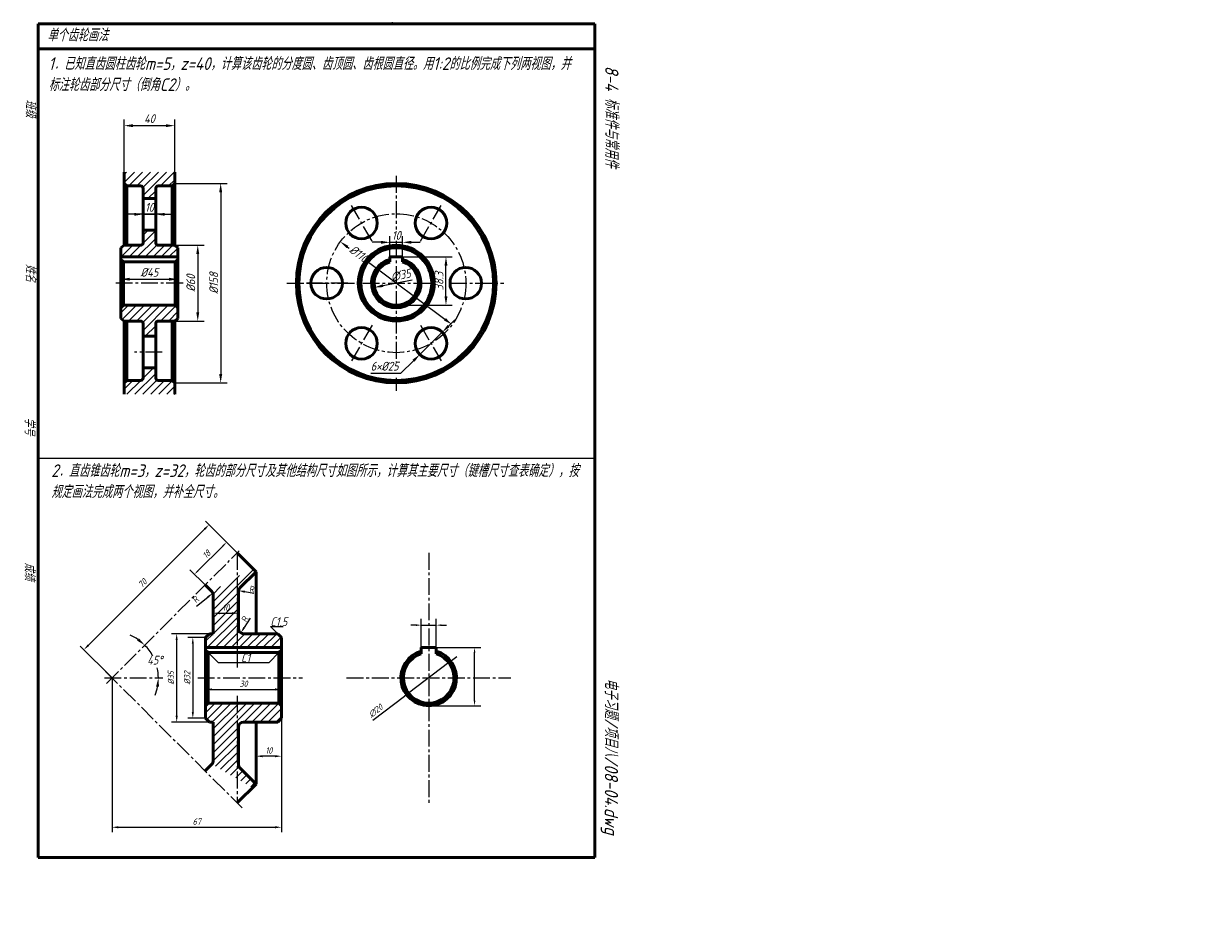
# Model space of a CAD drawing. Header units: millimetres. Extents: x 104 to 573, y -26 to 323.
import ezdxf

# ---------------------------------------------------------------- set-up
doc = ezdxf.new("R2010")
doc.units = ezdxf.units.MM
doc.header["$LTSCALE"] = 0.7
doc.linetypes.add('CENTER2', pattern=[28.575, 19.05, -3.175, 3.175, -3.175])
for name, color, linetype in [('剖面线层', 7, 'Continuous'), ('尺寸层', 221, 'Continuous'), ('细实线层', 7, 'Continuous')]:
    doc.layers.add(name, color=color, linetype=linetype)
for name, color, linetype, lineweight in [('文字层', 227, 'Continuous', 20), ('点画线层', 3, 'CENTER2', 25), ('粗实线层', 7, 'Continuous', 50)]:
    doc.layers.add(name, color=color, linetype=linetype, lineweight=lineweight)
doc.styles.add('工程字体（斜）', font='gbeitc.shx', dxfattribs={"bigfont": 'gbcbig.shx'})
doc.styles.add('工程字体（直）', font='gbenor.shx', dxfattribs={"bigfont": 'gbcbig.shx'})
doc.styles.add('工程斜体', font='gbeitc.shx', dxfattribs={"bigfont": 'gbcbig.shx'})
doc.styles.add('样式 1', font='gbeitc.shx', dxfattribs={"bigfont": 'gbcbig.shx'})
doc.dimstyles.new('gb35', dxfattribs={"dimtxt": 2.5, "dimasz": 2.5, "dimexe": 2, "dimexo": 0, "dimgap": 1, "dimtad": 1, "dimdsep": 46, "dimtxsty": '工程字体（斜）', "dimcen": 0, "dimadec": 0, "dimazin": 0, "dimtfac": 1, "dimtmove": 0, "dimatfit": 3, "dimfxl": 0, "dimarcsym": 0})
doc.dimstyles.new('gb35比2', dxfattribs={"dimtxt": 3.5, "dimasz": 3.5, "dimexe": 2.5, "dimexo": 0, "dimgap": 1, "dimtad": 1, "dimlfac": 2, "dimdsep": 46, "dimtxsty": '工程字体（斜）', "dimcen": 0, "dimadec": 0, "dimazin": 0, "dimtfac": 1, "dimtmove": 0, "dimatfit": 3, "dimfxl": 0, "dimarcsym": 0})
doc.dimstyles.new('圆内直径', dxfattribs={"dimtxt": 3.5, "dimasz": 3.5, "dimexe": 2.5, "dimexo": 0, "dimgap": 1, "dimtad": 1, "dimtxsty": '工程斜体', "dimcen": 0, "dimadec": 0, "dimazin": 0, "dimtfac": 1, "dimtmove": 2, "dimatfit": 3, "dimfxl": 0, "dimarcsym": 0})
doc.dimstyles.new('小箭头', dxfattribs={"dimtxt": 2.5, "dimasz": 2, "dimexe": 2.5, "dimexo": 0, "dimgap": 1, "dimtad": 1, "dimdsep": 46, "dimtxsty": '工程字体（斜）', "dimcen": 0, "dimadec": 0, "dimazin": 0, "dimtfac": 1, "dimtmove": 0, "dimatfit": 3, "dimfxl": 0, "dimarcsym": 0})
doc.dimstyles.new('直径加引线', dxfattribs={"dimtxt": 3.5, "dimasz": 3.5, "dimexe": 2.5, "dimexo": 0, "dimgap": 1, "dimtad": 1, "dimtoh": 1, "dimdsep": 46, "dimtxsty": '工程字体（斜）', "dimcen": 0, "dimadec": 0, "dimazin": 0, "dimtfac": 1, "dimtmove": 1, "dimatfit": 3, "dimfxl": 0, "dimarcsym": 0})

# ---------------------------------------------------------------- blocks, each defined once
blk = doc.blocks.new('*D26')
at = {"layer": 'Defpoints', "color": 0, "ltscale": 0.5}
for p in [(163.94, 259.93), (163.94, 180.93), (182.12, 180.93)]:
    blk.add_point(p, dxfattribs=at)
at = {"layer": '尺寸层', "color": 0, "lineweight": -2, "ltscale": 0.5}
for p, q in [((163.94, 259.93), (184.62, 259.93)), ((182.12, 256.43), (182.12, 184.43)), ((163.94, 180.93), (184.62, 180.93))]:
    blk.add_line(p, q, dxfattribs=at)
at = {"layer": '尺寸层', "color": 0, "ltscale": 0.5}
for points in [[(181.54, 256.43), (182.71, 256.43), (182.12, 259.93)], [(181.54, 184.43), (182.71, 184.43), (182.12, 180.93)]]:
    blk.add_solid(points, dxfattribs=at)
at = {"layer": '尺寸层', "color": 0, "ltscale": 0.5, "insert": (179.37, 220.43), "char_height": 3.5, "attachment_point": 5, "rotation": 90, "style": '工程字体（斜）'}
blk.add_mtext('%%C158', dxfattribs=at)
blk = doc.blocks.new('*D27')
at = {"layer": 'Defpoints', "color": 0, "ltscale": 0.5}
for p in [(163.94, 235.43), (163.94, 205.43), (173.05, 205.43)]:
    blk.add_point(p, dxfattribs=at)
at = {"layer": '尺寸层', "color": 0, "lineweight": -2, "ltscale": 0.5}
for p, q in [((163.94, 235.43), (175.55, 235.43)), ((173.05, 231.93), (173.05, 208.93)), ((163.94, 205.43), (175.55, 205.43))]:
    blk.add_line(p, q, dxfattribs=at)
at = {"layer": '尺寸层', "color": 0, "ltscale": 0.5}
for points in [[(172.47, 231.93), (173.64, 231.93), (173.05, 235.43)], [(172.47, 208.93), (173.64, 208.93), (173.05, 205.43)]]:
    blk.add_solid(points, dxfattribs=at)
at = {"layer": '尺寸层', "color": 0, "ltscale": 0.5, "insert": (170.3, 220.43), "char_height": 3.5, "attachment_point": 5, "rotation": 90, "style": '工程字体（斜）'}
blk.add_mtext('%%C60', dxfattribs=at)
blk = doc.blocks.new('*D28')
at = {"layer": 'Defpoints', "color": 0, "ltscale": 0.5}
for p in [(163.94, 282.77), (143.94, 264.37), (163.94, 264.37)]:
    blk.add_point(p, dxfattribs=at)
at = {"layer": '尺寸层', "color": 0, "lineweight": -2, "ltscale": 0.5}
for p, q in [((143.94, 264.37), (143.94, 285.27)), ((147.44, 282.77), (160.44, 282.77)), ((163.94, 264.37), (163.94, 285.27))]:
    blk.add_line(p, q, dxfattribs=at)
at = {"layer": '尺寸层', "color": 0, "ltscale": 0.5}
for points in [[(147.44, 283.35), (147.44, 282.18), (143.94, 282.77)], [(160.44, 283.35), (160.44, 282.18), (163.94, 282.77)]]:
    blk.add_solid(points, dxfattribs=at)
at = {"layer": '尺寸层', "color": 0, "ltscale": 0.5, "insert": (153.94, 285.52), "char_height": 3.5, "attachment_point": 5, "style": '工程字体（斜）'}
blk.add_mtext('40', dxfattribs=at)
blk = doc.blocks.new('*D29')
at = {"layer": 'Defpoints', "color": 0, "ltscale": 0.5}
for p in [(142.69, 220.43), (165.19, 221.99), (165.19, 220.43)]:
    blk.add_point(p, dxfattribs=at)
at = {"layer": '尺寸层', "color": 0, "lineweight": -2, "ltscale": 0.5}
for p, q in [((142.69, 220.43), (142.69, 224.49)), ((146.19, 221.99), (161.69, 221.99)), ((165.19, 220.43), (165.19, 224.49))]:
    blk.add_line(p, q, dxfattribs=at)
at = {"layer": '尺寸层', "color": 0, "ltscale": 0.5}
for points in [[(146.19, 222.57), (146.19, 221.41), (142.69, 221.99)], [(161.69, 222.57), (161.69, 221.41), (165.19, 221.99)]]:
    blk.add_solid(points, dxfattribs=at)
at = {"layer": '尺寸层', "color": 0, "ltscale": 0.5, "insert": (153.94, 224.74), "char_height": 3.5, "attachment_point": 5, "style": '工程字体（斜）'}
blk.add_mtext('%%C45', dxfattribs=at)
blk = doc.blocks.new('*D30')
at = {"layer": 'Defpoints', "color": 0, "ltscale": 0.5}
for p in [(151.44, 247.68), (156.44, 247.68), (156.44, 247.68)]:
    blk.add_point(p, dxfattribs=at)
at = {"layer": '尺寸层', "color": 0, "lineweight": -2, "ltscale": 0.5}
for p, q in [((151.44, 247.68), (151.44, 250.18)), ((156.44, 247.68), (156.44, 250.18)), ((147.94, 247.68), (144.44, 247.68)), ((151.44, 247.68), (156.44, 247.68)), ((159.94, 247.68), (163.44, 247.68))]:
    blk.add_line(p, q, dxfattribs=at)
at = {"layer": '尺寸层', "color": 0, "ltscale": 0.5}
for points in [[(147.94, 248.26), (147.94, 247.1), (151.44, 247.68)], [(159.94, 248.26), (159.94, 247.1), (156.44, 247.68)]]:
    blk.add_solid(points, dxfattribs=at)
at = {"layer": '尺寸层', "color": 0, "ltscale": 0.5, "insert": (153.94, 250.43), "char_height": 3.5, "attachment_point": 5, "style": '工程字体（斜）'}
blk.add_mtext('10', dxfattribs=at)
blk = doc.blocks.new('*D31')
at = {"layer": 'Defpoints', "color": 0, "ltscale": 0.5}
for p in [(229.48, 236.83), (273.63, 204.03)]:
    blk.add_point(p, dxfattribs=at)
at = {"layer": '尺寸层', "color": 0, "lineweight": -2, "ltscale": 0.5}
for p, q in [((232.29, 234.74), (232.89, 234.3)), ((270.82, 206.12), (239.99, 229.02))]:
    blk.add_line(p, q, dxfattribs=at)
at = {"layer": '尺寸层', "color": 0, "ltscale": 0.5}
for points in [[(232.63, 235.21), (231.94, 234.27), (229.48, 236.83)], [(271.17, 206.59), (270.47, 205.65), (273.63, 204.03)]]:
    blk.add_solid(points, dxfattribs=at)
at = {"layer": '尺寸层', "color": 0, "ltscale": 0.5, "insert": (236.77, 232.1), "char_height": 3.5, "attachment_point": 5, "rotation": 323.3967, "style": '工程斜体'}
blk.add_mtext('%%C110', dxfattribs=at)
blk = doc.blocks.new('*D32')
at = {"layer": 'Defpoints', "color": 0, "ltscale": 0.5}
for p in [(269.74, 201.01), (260.87, 192.21)]:
    blk.add_point(p, dxfattribs=at)
at = {"layer": '尺寸层', "color": 0, "lineweight": -2, "ltscale": 0.5}
for p, q in [((272.23, 203.48), (274.71, 205.94)), ((269.74, 201.01), (260.87, 192.21)), ((253.41, 184.82), (258.38, 189.75)), ((241.47, 184.82), (253.41, 184.82))]:
    blk.add_line(p, q, dxfattribs=at)
at = {"layer": '尺寸层', "color": 0, "ltscale": 0.5}
for points in [[(271.82, 203.89), (272.64, 203.06), (269.74, 201.01)], [(257.97, 190.16), (258.79, 189.34), (260.87, 192.21)]]:
    blk.add_solid(points, dxfattribs=at)
at = {"layer": '尺寸层', "color": 0, "ltscale": 0.5, "insert": (246.94, 187.57), "char_height": 3.5, "attachment_point": 5, "style": '工程字体（斜）'}
blk.add_mtext('6×%%C25', dxfattribs=at)
blk = doc.blocks.new('*D33')
at = {"layer": 'Defpoints', "color": 0, "ltscale": 0.5}
for p in [(254.05, 236.6), (249.05, 230.83), (254.05, 230.83)]:
    blk.add_point(p, dxfattribs=at)
at = {"layer": '尺寸层', "color": 0, "lineweight": -2, "ltscale": 0.5}
for p, q in [((249.05, 230.83), (249.05, 239.1)), ((254.05, 230.83), (254.05, 239.1)), ((245.55, 236.6), (242.05, 236.6)), ((249.05, 236.6), (254.05, 236.6)), ((257.55, 236.6), (261.05, 236.6))]:
    blk.add_line(p, q, dxfattribs=at)
at = {"layer": '尺寸层', "color": 0, "ltscale": 0.5}
for points in [[(245.55, 237.19), (245.55, 236.02), (249.05, 236.6)], [(257.55, 237.19), (257.55, 236.02), (254.05, 236.6)]]:
    blk.add_solid(points, dxfattribs=at)
at = {"layer": '尺寸层', "color": 0, "ltscale": 0.5, "insert": (251.55, 239.35), "char_height": 3.5, "attachment_point": 5, "style": '工程字体（斜）'}
blk.add_mtext('10', dxfattribs=at)
blk = doc.blocks.new('*D34')
at = {"layer": 'Defpoints', "color": 0, "ltscale": 0.5}
for p in [(251.55, 230.83), (271.21, 230.83), (251.55, 211.68)]:
    blk.add_point(p, dxfattribs=at)
at = {"layer": '尺寸层', "color": 0, "lineweight": -2, "ltscale": 0.5}
for p, q in [((251.55, 230.83), (273.71, 230.83)), ((271.21, 215.18), (271.21, 227.33)), ((251.55, 211.68), (273.71, 211.68))]:
    blk.add_line(p, q, dxfattribs=at)
at = {"layer": '尺寸层', "color": 0, "ltscale": 0.5}
for points in [[(270.63, 227.33), (271.79, 227.33), (271.21, 230.83)], [(270.63, 215.18), (271.79, 215.18), (271.21, 211.68)]]:
    blk.add_solid(points, dxfattribs=at)
at = {"layer": '尺寸层', "color": 0, "ltscale": 0.5, "insert": (268.46, 221.25), "char_height": 3.5, "attachment_point": 5, "rotation": 90, "style": '工程字体（斜）'}
blk.add_mtext('38.3', dxfattribs=at)
blk = doc.blocks.new('*D35')
at = {"layer": 'Defpoints', "color": 0, "ltscale": 0.5}
for p in [(260.15, 222.08), (242.96, 218.78)]:
    blk.add_point(p, dxfattribs=at)
at = {"layer": '尺寸层', "color": 0, "lineweight": -2, "ltscale": 0.5}
blk.add_line((257.81, 221.63), (246.4, 219.44), dxfattribs=at)
at = {"layer": '尺寸层', "color": 0, "ltscale": 0.5}
blk.add_solid([(246.29, 220.01), (246.51, 218.87), (242.96, 218.78)], dxfattribs=at)
at = {"layer": '尺寸层', "color": 0, "ltscale": 0.5, "insert": (253.31, 223.57), "char_height": 3.5, "attachment_point": 5, "rotation": 10.8617, "style": '工程字体（斜）'}
blk.add_mtext('∅35', dxfattribs=at)
blk = doc.blocks.new('*D36')
at = {"layer": 'Defpoints', "color": 0, "ltscale": 0.5}
for p in [(139.16, 64.22), (206.16, 64.22), (206.16, 5.11)]:
    blk.add_point(p, dxfattribs=at)
at = {"layer": '尺寸层', "color": 0, "lineweight": -2, "ltscale": 0.5}
for p, q in [((139.16, 64.22), (139.16, 3.11)), ((206.16, 64.22), (206.16, 3.11)), ((141.66, 5.11), (203.66, 5.11))]:
    blk.add_line(p, q, dxfattribs=at)
at = {"layer": '尺寸层', "color": 0, "ltscale": 0.5}
for points in [[(141.66, 5.52), (141.66, 4.69), (139.16, 5.11)], [(203.66, 5.52), (203.66, 4.69), (206.16, 5.11)]]:
    blk.add_solid(points, dxfattribs=at)
at = {"layer": '尺寸层', "color": 0, "ltscale": 0.5, "insert": (172.66, 7.36), "char_height": 2.5, "attachment_point": 5, "style": '工程字体（斜）'}
blk.add_mtext('67', dxfattribs=at)
blk = doc.blocks.new('*D37')
at = {"layer": 'Defpoints', "color": 0, "ltscale": 0.5}
for p in [(177.51, 124.86), (188.66, 113.72), (139.16, 64.22)]:
    blk.add_point(p, dxfattribs=at)
at = {"layer": '尺寸层', "color": 0, "lineweight": -2, "ltscale": 0.5}
for p, q in [((129.79, 77.13), (175.75, 123.09)), ((188.66, 113.72), (176.1, 126.27)), ((139.16, 64.22), (126.6, 76.78))]:
    blk.add_line(p, q, dxfattribs=at)
at = {"layer": '尺寸层', "color": 0, "ltscale": 0.5}
for points in [[(175.45, 123.39), (176.04, 122.8), (177.51, 124.86)], [(129.49, 77.43), (130.08, 76.84), (128.02, 75.36)]]:
    blk.add_solid(points, dxfattribs=at)
at = {"layer": '尺寸层', "color": 0, "ltscale": 0.5, "insert": (151.18, 101.7), "char_height": 2.5, "attachment_point": 5, "rotation": 45, "style": '工程字体（斜）'}
blk.add_mtext('70', dxfattribs=at)
blk = doc.blocks.new('*D38')
at = {"layer": 'Defpoints', "color": 0, "ltscale": 0.5}
for p in [(164.72, 81.72), (177.66, 81.72), (177.66, 46.72)]:
    blk.add_point(p, dxfattribs=at)
at = {"layer": '尺寸层', "color": 0, "lineweight": -2, "ltscale": 0.5}
for p, q in [((177.66, 81.72), (162.72, 81.72)), ((164.72, 49.22), (164.72, 79.22)), ((177.66, 46.72), (162.72, 46.72))]:
    blk.add_line(p, q, dxfattribs=at)
at = {"layer": '尺寸层', "color": 0, "ltscale": 0.5}
for points in [[(164.3, 79.22), (165.14, 79.22), (164.72, 81.72)], [(164.3, 49.22), (165.14, 49.22), (164.72, 46.72)]]:
    blk.add_solid(points, dxfattribs=at)
at = {"layer": '尺寸层', "color": 0, "ltscale": 0.5, "insert": (162.47, 64.22), "char_height": 2.5, "attachment_point": 5, "rotation": 90, "style": '工程字体（斜）'}
blk.add_mtext('%%C35', dxfattribs=at)
blk = doc.blocks.new('*D39')
at = {"layer": 'Defpoints', "color": 0, "ltscale": 0.5}
for p in [(176.16, 80.22), (171.11, 48.22), (176.16, 48.22)]:
    blk.add_point(p, dxfattribs=at)
at = {"layer": '尺寸层', "color": 0, "lineweight": -2, "ltscale": 0.5}
for p, q in [((176.16, 80.22), (169.11, 80.22)), ((171.11, 77.72), (171.11, 50.72)), ((176.16, 48.22), (169.11, 48.22))]:
    blk.add_line(p, q, dxfattribs=at)
at = {"layer": '尺寸层', "color": 0, "ltscale": 0.5}
for points in [[(170.69, 77.72), (171.52, 77.72), (171.11, 80.22)], [(170.69, 50.72), (171.52, 50.72), (171.11, 48.22)]]:
    blk.add_solid(points, dxfattribs=at)
at = {"layer": '尺寸层', "color": 0, "ltscale": 0.5, "insert": (168.86, 64.22), "char_height": 2.5, "attachment_point": 5, "rotation": 90, "style": '工程字体（斜）'}
blk.add_mtext('%%C32', dxfattribs=at)
blk = doc.blocks.new('*D40')
at = {"layer": 'Defpoints', "color": 0, "ltscale": 0.5}
for p in [(176.16, 64.22), (206.16, 64.22), (206.16, 59.65)]:
    blk.add_point(p, dxfattribs=at)
at = {"layer": '尺寸层', "color": 0, "lineweight": -2, "ltscale": 0.5}
for p, q in [((176.16, 64.22), (176.16, 57.65)), ((206.16, 64.22), (206.16, 57.65)), ((178.66, 59.65), (203.66, 59.65))]:
    blk.add_line(p, q, dxfattribs=at)
at = {"layer": '尺寸层', "color": 0, "ltscale": 0.5}
for points in [[(178.66, 60.07), (178.66, 59.23), (176.16, 59.65)], [(203.66, 60.07), (203.66, 59.23), (206.16, 59.65)]]:
    blk.add_solid(points, dxfattribs=at)
at = {"layer": '尺寸层', "color": 0, "ltscale": 0.5, "insert": (191.16, 61.9), "char_height": 2.5, "attachment_point": 5, "style": '工程字体（斜）'}
blk.add_mtext('30', dxfattribs=at)
blk = doc.blocks.new('*D41')
at = {"layer": 'Defpoints', "color": 0, "ltscale": 0.5}
for p in [(206.16, 48.22), (196.16, 46.72), (196.16, 33.23)]:
    blk.add_point(p, dxfattribs=at)
at = {"layer": '尺寸层', "color": 0, "lineweight": -2, "ltscale": 0.5}
for p, q in [((206.16, 48.22), (206.16, 31.23)), ((196.16, 46.72), (196.16, 31.23)), ((203.66, 33.23), (198.66, 33.23))]:
    blk.add_line(p, q, dxfattribs=at)
at = {"layer": '尺寸层', "color": 0, "ltscale": 0.5}
for points in [[(198.66, 33.64), (198.66, 32.81), (196.16, 33.23)], [(203.66, 33.64), (203.66, 32.81), (206.16, 33.23)]]:
    blk.add_solid(points, dxfattribs=at)
at = {"layer": '尺寸层', "color": 0, "ltscale": 0.5, "insert": (201.16, 35.48), "char_height": 2.5, "attachment_point": 5, "style": '工程字体（斜）'}
blk.add_mtext('10', dxfattribs=at)
blk = doc.blocks.new('*D42')
at = {"layer": 'Defpoints', "color": 0, "ltscale": 0.5}
for p in [(179.16, 89.33), (189.16, 89.83), (189.16, 89.33)]:
    blk.add_point(p, dxfattribs=at)
at = {"layer": '尺寸层', "color": 0, "lineweight": -2, "ltscale": 0.5}
for p, q in [((179.16, 89.33), (179.16, 91.83)), ((181.66, 89.83), (186.66, 89.83)), ((189.16, 89.33), (189.16, 91.83))]:
    blk.add_line(p, q, dxfattribs=at)
at = {"layer": '尺寸层', "color": 0, "ltscale": 0.5}
for points in [[(181.66, 90.24), (181.66, 89.41), (179.16, 89.83)], [(186.66, 90.24), (186.66, 89.41), (189.16, 89.83)]]:
    blk.add_solid(points, dxfattribs=at)
at = {"layer": '尺寸层', "color": 0, "ltscale": 0.5, "insert": (184.16, 92.08), "char_height": 2.5, "attachment_point": 5, "style": '工程字体（斜）'}
blk.add_mtext('10', dxfattribs=at)
blk = doc.blocks.new('*D43')
at = {"layer": 'Defpoints', "color": 0, "ltscale": 0.5}
for p in [(184.46, 117.92), (188.66, 113.72), (175.93, 100.99)]:
    blk.add_point(p, dxfattribs=at)
at = {"layer": '尺寸层', "color": 0, "lineweight": -2, "ltscale": 0.5}
for p, q in [((188.66, 113.72), (182.69, 119.68)), ((173.15, 106.6), (183.05, 116.5)), ((175.93, 100.99), (169.96, 106.96))]:
    blk.add_line(p, q, dxfattribs=at)
at = {"layer": '尺寸层', "color": 0, "ltscale": 0.5}
for points in [[(182.81, 116.74), (183.28, 116.27), (184.46, 117.92)], [(172.91, 106.84), (173.38, 106.37), (171.73, 105.19)]]:
    blk.add_solid(points, dxfattribs=at)
at = {"layer": '尺寸层', "color": 0, "ltscale": 0.5, "insert": (176.51, 113.14), "char_height": 2.5, "attachment_point": 5, "rotation": 45, "style": '工程字体（斜）'}
blk.add_mtext('18', dxfattribs=at)
blk = doc.blocks.new('*D44')
at = {"layer": 'Defpoints', "color": 0, "ltscale": 0.5}
for p in [(272.36, 70.25), (256.4, 58.19)]:
    blk.add_point(p, dxfattribs=at)
at = {"layer": '尺寸层', "color": 0, "lineweight": -2, "ltscale": 0.5}
for p, q in [((273.95, 71.45), (275.55, 72.66)), ((272.36, 70.25), (256.4, 58.19)), ((242.26, 47.51), (254.8, 56.99))]:
    blk.add_line(p, q, dxfattribs=at)
at = {"layer": '尺寸层', "color": 0, "ltscale": 0.5}
for points in [[(273.75, 71.72), (274.15, 71.19), (272.36, 70.25)], [(254.6, 57.25), (255, 56.72), (256.4, 58.19)]]:
    blk.add_solid(points, dxfattribs=at)
at = {"layer": '尺寸层', "color": 0, "ltscale": 0.5, "insert": (243.41, 51.2), "char_height": 2.5, "attachment_point": 5, "rotation": 37.0712, "style": '工程字体（斜）'}
blk.add_mtext('∅20', dxfattribs=at)
blk = doc.blocks.new('*D45')
at = {"layer": 'Defpoints', "color": 0, "ltscale": 0.5}
for p in [(264.38, 76.22), (282.51, 76.22), (264.38, 53.22)]:
    blk.add_point(p, dxfattribs=at)
at = {"layer": '尺寸层', "color": 0, "lineweight": -2, "ltscale": 0.5}
for p, q in [((264.38, 76.22), (285.01, 76.22)), ((282.51, 55.22), (282.51, 74.22)), ((264.38, 53.22), (285.01, 53.22))]:
    blk.add_line(p, q, dxfattribs=at)
at = {"layer": '尺寸层', "color": 0, "ltscale": 0.5}
for points in [[(282.18, 74.22), (282.84, 74.22), (282.51, 76.22)], [(282.18, 55.22), (282.84, 55.22), (282.51, 53.22)]]:
    blk.add_solid(points, dxfattribs=at)
blk = doc.blocks.new('*D46')
at = {"layer": 'Defpoints', "color": 0, "ltscale": 0.5}
for p in [(267.38, 85.09), (261.38, 76.22), (267.38, 76.22)]:
    blk.add_point(p, dxfattribs=at)
at = {"layer": '尺寸层', "color": 0, "lineweight": -2, "ltscale": 0.5}
for p, q in [((259.38, 85.09), (257.38, 85.09)), ((261.38, 76.22), (261.38, 87.59)), ((261.38, 85.09), (267.38, 85.09)), ((267.38, 76.22), (267.38, 87.59)), ((269.38, 85.09), (271.38, 85.09))]:
    blk.add_line(p, q, dxfattribs=at)
at = {"layer": '尺寸层', "color": 0, "ltscale": 0.5}
for points in [[(259.38, 85.43), (259.38, 84.76), (261.38, 85.09)], [(269.38, 85.43), (269.38, 84.76), (267.38, 85.09)]]:
    blk.add_solid(points, dxfattribs=at)

msp = doc.modelspace()

# ---------------------------------------------------------------- hatches: boundary and pattern name
at = {"layer": '剖面线层', "ltscale": 0.5}
h = msp.add_hatch(dxfattribs=at)
h.set_pattern_fill('ANSI31', scale=0.7, style=0)
h.paths.add_polyline_path([(153.9449, 264.3668), (143.9449, 264.3668), (143.9449, 259.9295), (144.9449, 258.9295), (150.4449, 258.9295, -0.41421356), (151.4449, 257.9295), (151.4449, 253.9295), (153.9449, 253.9295)])
h.paths.add_polyline_path([(163.9449, 264.3668), (153.9449, 264.3668), (153.9449, 253.9295), (156.4449, 253.9295), (156.4449, 257.9295, -0.41421356), (157.4449, 258.9295), (162.9449, 258.9295), (163.9449, 259.9295)])
h.paths.add_polyline_path([(153.9449, 241.4295), (151.4449, 241.4295), (151.4449, 236.4295, -0.41421356), (150.4449, 235.4295), (143.9449, 235.4295), (142.6949, 234.4295), (142.6949, 230.8295), (153.9449, 230.8295)])
h.paths.add_polyline_path([(165.1949, 234.4295), (163.9449, 235.4295), (157.4449, 235.4295, -0.41421356), (156.4449, 236.4295), (156.4449, 241.4295), (153.9449, 241.4295), (153.9449, 230.8295), (165.1949, 230.8295)])
h.paths.add_polyline_path([(153.9449, 211.6795), (143.6949, 211.6795), (142.6949, 210.6795), (142.6949, 206.4295), (143.9449, 205.4295), (150.4449, 205.4295, -0.41421356), (151.4449, 204.4295), (151.4449, 199.4295), (153.9449, 199.4295)])
h.paths.add_polyline_path([(165.1949, 210.6795), (164.1949, 211.6795), (153.9449, 211.6795), (153.9449, 199.4295), (156.4449, 199.4295), (156.4449, 204.4295, -0.41421356), (157.4449, 205.4295), (163.9449, 205.4295), (165.1949, 206.4295)])
h.paths.add_polyline_path([(153.9449, 186.9295), (151.4449, 186.9295), (151.4449, 182.9295, -0.41421356), (150.4449, 181.9295), (144.9449, 181.9295), (143.9449, 180.9295), (143.9449, 176.4923), (153.9449, 176.4923)])
h.paths.add_polyline_path([(163.9449, 180.9295), (162.9449, 181.9295), (157.4449, 181.9295, -0.41421356), (156.4449, 182.9295), (156.4449, 186.9295), (153.9449, 186.9295), (153.9449, 176.4923), (163.9449, 176.4923)])
at = {"layer": '剖面线层'}
h = msp.add_hatch(dxfattribs=at)
h.set_pattern_fill('ANSI31', scale=0.7, style=0)
h.paths.add_polyline_path([(188.657, 54.221), (177.1595, 54.221), (176.1595, 53.221), (176.1595, 48.221), (177.6595, 46.721), (179.1595, 46.721), (179.1595, 31.5103, -0.19891237), (178.5737, 30.0961), (188.657, 24.2746)])
h.paths.add_polyline_path([(206.1595, 53.221), (205.1595, 54.221), (188.657, 54.221), (188.657, 24.2746), (194.7121, 20.7786), (196.1595, 22.2261), (189.7453, 28.6403, -0.19891237), (189.1595, 30.0545), (189.1595, 44.721, -0.41421356), (191.1595, 46.721), (204.6595, 46.721), (206.1595, 48.221)])
h.paths.add_polyline_path([(188.657, 104.1675), (178.5737, 98.3459, -0.19891237), (179.1595, 96.9317), (179.1595, 81.721), (177.6595, 81.721), (176.1595, 80.221), (176.1595, 76.221), (188.657, 76.221)])
h.paths.add_polyline_path([(206.1595, 80.221), (204.6595, 81.721), (191.1595, 81.721, -0.41421356), (189.1595, 83.721), (189.1595, 98.3875, -0.19891237), (189.7453, 99.8018), (196.1595, 106.216), (194.7121, 107.6634), (188.657, 104.1675), (188.657, 76.221), (206.1595, 76.221)])
h.paths.add_polyline_path([(182.6491, 93.9525), (185.6699, 93.9525), (185.6699, 90.2025), (182.6491, 90.2025)], flags=24)

# ---------------------------------------------------------------- linework, layer by layer
at = {"layer": '剖面线层', "color": 7, "ltscale": 0.5}
msp.add_line((330.0098, 151.026), (110.0098, 151.026), dxfattribs=at)
at = {"layer": '剖面线层', "color": 7}
for points in [[(179.158, 97.0101), (179.1595, 81.721), (177.6595, 81.721), (176.1595, 80.221), (176.1595, 76.221), (206.1595, 76.221), (206.1595, 80.221), (204.6595, 81.721), (191.1595, 81.721)], [(177.1595, 54.221), (176.1595, 53.221), (176.1595, 48.221), (177.6595, 46.721), (179.1595, 46.721), (179.1595, 31.5103)]]:
    msp.add_lwpolyline(points, dxfattribs=at)
at = {"layer": '尺寸层', "color": 7, "ltscale": 0.5}
for p, q in [((159.028, 247.6795), (148.0883, 247.6795)), ((172.5538, 92.6291), (177.0651, 96.2152)), ((179.1089, 97.8398), (179.0221, 97.7708)), ((195.2298, 97.6268), (191.651, 98.2957)), ((193.7562, 87.7955), (191.4282, 84.1427)), ((204.6595, 81.721), (201.773, 84.6076)), ((201.773, 84.6076), (206.773, 84.6076)), ((177.1595, 74.221), (181.0897, 70.2909)), ((181.0897, 70.2909), (201.2294, 70.2909)), ((205.1595, 74.221), (201.2294, 70.2909))]:
    msp.add_line(p, q, dxfattribs=at)
for start, end in [(55.959008, 66.918016), (28.504988, 45), (0, 12.378905), (338.081984, 349.040992)]:
    msp.add_arc((139.1595, 64.221), 18.3266, start, end, dxfattribs=at)
for points in [[(191.7276, 98.7053), (191.5745, 97.8861), (189.1936, 98.755)], [(176.8058, 96.5413), (177.3244, 95.889), (179.0221, 97.7708)], [(191.0769, 84.3666), (191.7796, 83.9187), (190.0846, 82.0344)], [(149.7897, 79.8571), (149.0473, 78.9571), (152.1184, 77.1799)], [(156.5712, 60.7927), (157.7326, 60.6813), (157.4861, 64.221)]]:
    msp.add_solid(points, dxfattribs=at)
at = {"layer": '点画线层', "color": 7, "ltscale": 0.5}
for p, q in [((251.5536, 262.8658), (251.5536, 241.7066)), ((241.9598, 237.0466), (233.8039, 251.173)), ((261.1475, 237.0466), (269.3033, 251.173)), ((251.5536, 237.2118), (251.5536, 189.3214)), ((167.2869, 220.4295), (139.5529, 220.4295)), ((208.3029, 220.4295), (266.5536, 220.4295)), ((232.3659, 220.4295), (216.0542, 220.4295)), ((272.8036, 220.4295), (294.1205, 220.4295)), ((272.8036, 220.4295), (287.0531, 220.4295)), ((241.9598, 203.8125), (233.8039, 189.6861)), ((261.1475, 203.8125), (269.3033, 189.6861)), ((159.028, 193.1795), (148.0883, 193.1795)), ((251.5536, 182.9566), (251.5536, 177.8335)), ((136.954, 62.0155), (189.4905, 114.552)), ((188.657, 113.7185), (188.657, 68.3847)), ((264.3775, 113.7185), (264.3775, 14.7235)), ((136.6293, 66.7513), (190.6346, 12.746)), ((136.1381, 64.221), (159.2946, 64.221)), ((173.0587, 64.221), (214.4907, 64.221)), ((231.9338, 64.221), (296.8213, 64.221)), ((188.657, 57.1326), (188.657, 14.7235))]:
    msp.add_line(p, q, dxfattribs=at)
msp.add_circle((251.5536, 220.4295), 27.5, dxfattribs=at)
at = {"layer": '粗实线层', "color": 7, "ltscale": 0.5}
for p, q in [((110.0098, 323.1301), (110.0098, -6.8699)), ((320.0098, 323.1301), (110.0098, 323.1301)), ((330.0098, 323.1301), (320.0098, 323.1301)), ((330.0098, -6.8699), (330.0098, 323.1301)), ((330.0098, 313.1301), (110.0098, 313.1301)), ((143.9449, 235.4295), (143.9449, 264.3668)), ((163.9449, 264.3668), (163.9449, 235.4295)), ((144.9449, 258.9295), (143.9449, 259.9295)), ((150.4449, 258.9295), (144.9449, 258.9295)), ((144.9449, 258.9295), (144.9449, 235.4295)), ((151.4449, 257.9295), (151.4449, 236.4295)), ((156.4449, 257.9295), (156.4449, 236.4295)), ((162.9449, 258.9295), (157.4449, 258.9295)), ((162.9449, 258.9295), (163.9449, 259.9295)), ((162.9449, 258.9295), (162.9449, 235.4295)), ((156.4449, 253.9295), (151.4449, 253.9295)), ((156.4449, 241.4295), (151.4449, 241.4295)), ((142.6949, 234.4295), (143.9449, 235.4295)), ((142.6949, 234.4295), (142.6949, 220.4295)), ((150.4449, 235.4295), (143.9449, 235.4295)), ((163.9449, 235.4295), (157.4449, 235.4295)), ((165.1949, 234.4295), (163.9449, 235.4295)), ((165.1949, 234.4295), (165.1949, 210.6795)), ((165.1949, 230.8295), (142.6949, 230.8295)), ((143.6949, 228.8148), (142.6949, 229.8148)), ((164.1949, 228.8148), (165.1949, 229.8148)), ((249.0536, 228.8148), (249.0536, 230.8295)), ((249.0536, 230.8295), (251.5536, 230.8295)), ((251.5536, 230.8295), (254.0536, 230.8295)), ((254.0536, 230.8295), (254.0536, 228.8148)), ((164.1949, 228.8148), (143.6949, 228.8148)), ((164.1561, 228.8148), (143.7337, 228.8148)), ((143.7337, 228.8148), (143.7337, 220.4295)), ((164.1561, 228.8148), (164.1561, 220.4295)), ((142.6949, 206.4295), (142.6949, 220.4295)), ((143.7337, 211.6795), (143.7337, 220.4295)), ((164.1561, 211.6795), (164.1561, 220.4295)), ((143.6949, 211.6795), (142.6949, 210.6795)), ((164.1949, 211.6795), (143.6949, 211.6795)), ((164.1949, 211.6795), (165.1949, 210.6795)), ((142.6949, 206.4295), (143.9449, 205.4295)), ((165.1949, 206.4295), (163.9449, 205.4295)), ((165.1949, 206.4295), (165.1949, 210.6795)), ((143.9449, 205.4295), (143.9449, 176.4923)), ((150.4449, 205.4295), (143.9449, 205.4295)), ((144.9449, 181.9295), (144.9449, 205.4295)), ((151.4449, 182.9295), (151.4449, 204.4295)), ((156.4449, 182.9295), (156.4449, 204.4295)), ((163.9449, 205.4295), (157.4449, 205.4295)), ((162.9449, 181.9295), (162.9449, 205.4295)), ((163.9449, 176.4923), (163.9449, 205.4295)), ((156.4449, 199.4295), (151.4449, 199.4295)), ((156.4449, 186.9295), (151.4449, 186.9295)), ((144.9449, 181.9295), (143.9449, 180.9295)), ((150.4449, 181.9295), (144.9449, 181.9295)), ((162.9449, 181.9295), (157.4449, 181.9295)), ((162.9449, 181.9295), (163.9449, 180.9295)), ((188.657, 113.7185), (196.1595, 106.216)), ((196.1595, 106.216), (189.7453, 99.8018)), ((196.1595, 81.721), (196.1595, 106.216)), ((175.9291, 100.9906), (178.5737, 98.3459)), ((189.1595, 83.721), (189.1595, 98.3875)), ((179.1595, 81.721), (179.1595, 96.9317)), ((176.1595, 80.221), (177.6595, 81.721)), ((176.1595, 48.221), (176.1595, 80.221)), ((179.1595, 81.721), (177.6595, 81.721)), ((204.6595, 81.721), (191.1595, 81.721)), ((206.1595, 80.221), (204.6595, 81.721)), ((206.1595, 48.221), (206.1595, 80.221)), ((206.1595, 76.221), (176.1595, 76.221)), ((177.1595, 74.221), (176.1595, 75.221)), ((205.1595, 74.221), (206.1595, 75.221)), ((261.3775, 76.221), (267.3775, 76.221)), ((261.3775, 76.221), (261.3775, 73.7604)), ((267.3775, 76.221), (267.3775, 73.7604)), ((205.1595, 74.221), (177.1595, 74.221)), ((177.1595, 54.221), (177.1595, 74.221)), ((205.1595, 74.221), (205.1595, 54.221)), ((176.1595, 53.221), (177.1595, 54.221)), ((177.1595, 54.221), (205.1595, 54.221)), ((205.1595, 54.221), (206.1595, 53.221)), ((177.6595, 46.721), (176.1595, 48.221)), ((204.6595, 46.721), (206.1595, 48.221)), ((179.1595, 46.721), (177.6595, 46.721)), ((179.1595, 46.721), (179.1595, 31.5103)), ((189.1595, 44.721), (189.1595, 30.0545)), ((204.6595, 46.721), (191.1595, 46.721)), ((196.1595, 22.2261), (196.1595, 46.721)), ((175.9291, 27.4515), (178.5737, 30.0961)), ((196.1595, 22.2261), (189.7453, 28.6403)), ((188.657, 14.7235), (196.1595, 22.2261)), ((188.657, 14.7235), (196.1595, 22.2261)), ((110.0098, -6.8699), (320.0098, -6.8699)), ((320.0098, -6.8699), (330.0098, -6.8699))]:
    msp.add_line(p, q, dxfattribs=at)
for centre, radius in [((251.5536, 220.4295), 39.5), ((251.5536, 220.4295), 38.5), ((237.8036, 244.2452), 6.25), ((265.3036, 244.2452), 6.25), ((251.5536, 220.4295), 15), ((251.5536, 220.4295), 14), ((224.0536, 220.4295), 6.25), ((279.0536, 220.4295), 6.25), ((237.8036, 196.6138), 6.25), ((265.3036, 196.6138), 6.25)]:
    msp.add_circle(centre, radius, dxfattribs=at)
for centre, radius, start, end in [((150.4449, 257.9295), 1, 0, 90), ((157.4449, 257.9295), 1, 90, 180), ((150.4449, 236.4295), 1, 270, 0), ((157.4449, 236.4295), 1, 180, 270), ((251.5536, 220.4295), 9.75, 104.857166, 75.142834), ((251.5536, 220.4295), 8.75, 106.60155, 73.39845), ((150.4449, 204.4295), 1, 0, 90), ((157.4449, 204.4295), 1, 90, 180), ((150.4449, 182.9295), 1, 270, 0), ((157.4449, 182.9295), 1, 180, 270), ((191.1595, 98.3875), 2, 135, 180), ((177.1595, 96.9317), 2, 0, 45), ((191.1595, 83.721), 2, 180, 270), ((264.3775, 64.221), 11, 105.82662, 74.17338), ((264.3775, 64.221), 10, 107.457603, 72.542397), ((191.1595, 44.721), 2, 90, 180), ((177.1595, 31.5103), 2, 315, 0), ((191.1595, 30.0545), 2, 180, 225)]:
    msp.add_arc(centre, radius, start, end, dxfattribs=at)
at = {"layer": '粗实线层', "color": 7}
msp.add_point((250.0098, 323.1301), dxfattribs=at)
at = {"layer": '细实线层', "color": 7}
msp.add_point((250.0098, 323.1301), dxfattribs=at)

# ---------------------------------------------------------------- texts
at = {"layer": '尺寸层', "color": 7, "ltscale": 0.5, "char_height": 2.5, "attachment_point": 5, "style": '工程字体（直）'}
for insert, rotation in [((194.5619, 99.3665), 349.413115), ((172.3442, 95.3367), 38.482033), ((191.7187, 87.58), 57.490842)]:
    msp.add_mtext('R', dxfattribs=dict(at, insert=insert, rotation=rotation))
at = {"layer": '尺寸层', "color": 7, "ltscale": 0.5, "char_height": 3.5, "attachment_point": 1, "style": '工程斜体'}
for s, insert, width in [('C1.5', (201.7518, 88.2157), 6.426662), ('C1', (190.145, 73.8991), 1.014539)]:
    msp.add_mtext(s, dxfattribs=dict(at, insert=insert, width=width))
at = {"layer": '尺寸层', "color": 7, "ltscale": 0.5, "insert": (156.0911, 71.2343), "char_height": 3.5, "attachment_point": 5, "style": '样式 1'}
msp.add_mtext('45°', dxfattribs=at)
at = {"layer": '文字层', "color": 7, "style": '工程字体（斜）'}
for s, p in [('班级', (105.0407, 293.0968)), ('姓名', (105.0168, 228.0145)), ('学号', (104.6386, 167.2444)), ('成绩', (104.6386, 109.8134))]:
    msp.add_text(s, height=3.5, rotation=270, dxfattribs=at).set_placement(p)
at = {"layer": '细实线层', "color": 7, "ltscale": 0.5}
for s, style, p in [('    8-4 标准件与常用件  ', '工程字体（斜）', (334.1784, 317.8475)), ('电子习题/项目八/08-04.dwg', '工程斜体', (334.013, 64.0712))]:
    msp.add_text(s, height=5.25, rotation=270, dxfattribs=dict(at, style=style)).set_placement(p)
at = {"layer": '细实线层', "color": 7, "char_height": 5, "attachment_point": 1, "style": '工程斜体'}
for s, insert, width in [('单个齿轮画法', (113.5531, 321.1013), 182.918494), ('1．已知直齿圆柱齿轮m=5，z=40，计算该齿轮的分度圆、齿顶圆、齿根圆直径。用1:2的比例完成下列两视图，并标注轮齿部分尺寸（倒角C2）。', (114.0328, 309.8201), 208.519783), ('2．直齿锥齿轮m=3，z=32，轮齿的部分尺寸及其他结构尺寸如图所示，计算其主要尺寸（键槽尺寸查表确定），按规定画法完成两个视图，并补全尺寸。', (115.1097, 148.7318), 208.519783)]:
    msp.add_mtext(s, dxfattribs=dict(at, insert=insert, width=width))

# ---------------------------------------------------------------- dimensions: what is measured, and where the dimension line sits
at = {"layer": '尺寸层', "color": 7, "ltscale": 0.5}
for base, p1, p2, dimstyle, picture, middle in [((163.9449, 282.7658), (143.9449, 264.3668), (163.9449, 264.3668), 'gb35比2', '*D28', (153.9449, 285.5158)), ((156.4449, 247.6795), (151.4449, 247.6795), (156.4449, 247.6795), 'gb35比2', '*D30', (153.9449, 250.4295)), ((254.0536, 236.6046), (249.0536, 230.8295), (254.0536, 230.8295), 'gb35比2', '*D33', (251.5536, 239.3546)), ((189.1595, 89.8275), (179.1595, 89.3264), (189.1595, 89.3264), 'gb35', '*D42', (184.1595, 92.0775)), ((206.1595, 5.1065), (139.1595, 64.221), (206.1595, 64.221), 'gb35', '*D36', (172.6595, 7.3565)), ((206.1595, 59.6505), (176.1595, 64.221), (206.1595, 64.221), 'gb35', '*D40', (191.1595, 61.9005)), ((196.1595, 33.227), (206.1595, 48.221), (196.1595, 46.721), 'gb35', '*D41', (201.1595, 35.477))]:
    dim = msp.add_linear_dim(base=base, p1=p1, p2=p2, dimstyle=dimstyle, dxfattribs=at)
    dim.commit()
    dim.dimension.update_dxf_attribs({"geometry": picture, "text_midpoint": middle})
for base, p1, p2, text, picture, middle in [((182.1221, 180.9295), (163.9449, 259.9295), (163.9449, 180.9295), '%%C158', '*D26', (179.3721, 220.4295)), ((173.0518, 205.4295), (163.9449, 235.4295), (163.9449, 205.4295), '%%C60', '*D27', (170.3018, 220.4295))]:
    dim = msp.add_linear_dim(base=base, p1=p1, p2=p2, angle=90, text=text, dimstyle='gb35比2', dxfattribs=at)
    dim.commit()
    dim.dimension.update_dxf_attribs({"geometry": picture, "text_midpoint": middle})
dim = msp.add_diameter_dim_2p(p1=(273.6302, 204.0321), p2=(229.4771, 236.827), text='%%C110', dimstyle='圆内直径', dxfattribs=at)
dim.commit()
dim.dimension.update_dxf_attribs({"geometry": '*D31', "text_midpoint": (236.77, 232.1007), "dimtype": 163})
dim = msp.add_linear_dim(base=(271.2107, 230.8295), p1=(251.5536, 211.6795), p2=(251.5536, 230.8295), angle=90, dimstyle='gb35比2', dxfattribs=at)
dim.commit()
dim.dimension.update_dxf_attribs({"geometry": '*D34', "text_midpoint": (268.4607, 221.2545)})
dim = msp.add_linear_dim(base=(165.1949, 221.9887), p1=(142.6949, 220.4295), p2=(165.1949, 220.4295), text='%%C45', dimstyle='gb35比2', dxfattribs=at)
dim.commit()
dim.dimension.update_dxf_attribs({"geometry": '*D29', "text_midpoint": (153.9449, 224.7387)})
for p1, p2, dimstyle, picture, middle in [((260.1469, 222.0784), (242.9604, 218.7807), 'gb35比2', '*D35', (253.8247, 220.8653)), ((272.3564, 70.2491), (256.3986, 58.193), '小箭头', '*D44', (244.7649, 49.4036))]:
    dim = msp.add_diameter_dim_2p(p1=p1, p2=p2, dimstyle=dimstyle, dxfattribs=at)
    dim.commit()
    dim.dimension.update_dxf_attribs({"geometry": picture, "text_midpoint": middle, "dimtype": 163})
dim = msp.add_diameter_dim_2p(p1=(269.7422, 201.014), p2=(260.865, 192.2137), text='6×%%C25', dimstyle='直径加引线', dxfattribs=at)
dim.commit()
dim.dimension.update_dxf_attribs({"geometry": '*D32', "text_midpoint": (246.9416, 187.5714)})
for p1, distance, dimstyle, picture, middle in [((139.1595, 64.221), 15.7574, 'gb35', '*D37', (151.1751, 101.7029)), ((175.9291, 100.9906), 5.9354, '小箭头', '*D43', (176.5051, 113.1425))]:
    dim = msp.add_aligned_dim(p1=p1, p2=(188.657, 113.7185), distance=distance, dimstyle=dimstyle, dxfattribs=at)
    dim.commit()
    dim.dimension.update_dxf_attribs({"geometry": picture, "text_midpoint": middle})
for p1, p2, distance, text, dimstyle, picture, middle in [((261.3775, 76.221), (267.3775, 76.221), 8.8712, ' ', '小箭头', '*D46', (264.3775, 85.0922)), ((177.6595, 46.721), (177.6595, 81.721), 12.9384, '%%C35', 'gb35', '*D38', (162.4711, 64.221)), ((176.1595, 80.221), (176.1595, 48.221), -5.0534, '%%C32', 'gb35', '*D39', (168.8561, 64.221)), ((264.3775, 53.221), (264.3775, 76.221), -18.1325, ' ', '小箭头', '*D45', (282.51, 64.721))]:
    dim = msp.add_aligned_dim(p1=p1, p2=p2, distance=distance, text=text, dimstyle=dimstyle, dxfattribs=at)
    dim.commit()
    dim.dimension.update_dxf_attribs({"geometry": picture, "text_midpoint": middle})

doc.saveas('drawing.dxf')
